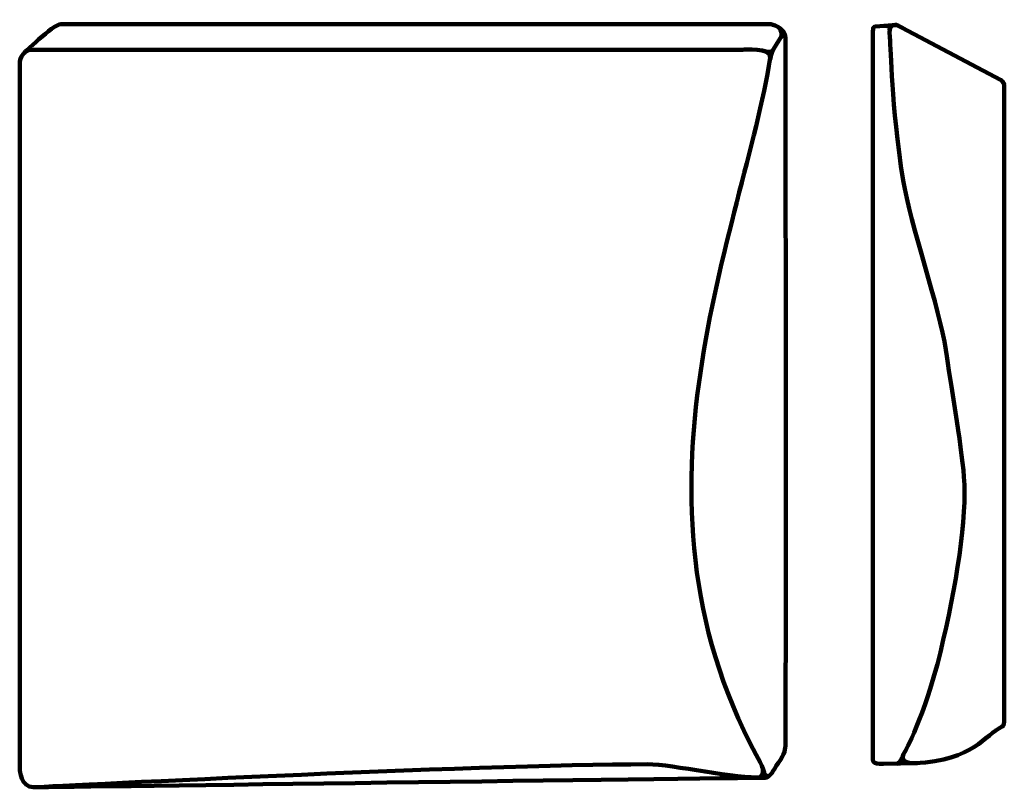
# Model space of a CAD drawing. Extents: x 311 to 1679, y -1842 to -776.
import ezdxf

# ---------------------------------------------------------------- set-up
doc = ezdxf.new("R2010")
doc.units = 0
doc.header["$MEASUREMENT"] = 0
doc.layers.add('Lag 1', color=7, linetype='Continuous', lineweight=0)

msp = doc.modelspace()

# ---------------------------------------------------------------- linework, layer by layer
at = {"layer": 'Lag 1', "color": 250, "lineweight": 106, "true_color": 0x1d1d1b}
for points, knots in [([(1533.1, -784.9), (1533.1, -784.9), (1516, -775.6), (1519.5, -800.2), (1522.3, -820), (1521, -890), (1538.2, -998.9), (1547.6, -1058.1), (1589.4, -1178.3), (1597.4, -1234.2), (1603.8, -1279.2), (1618.7, -1362.8), (1622.7, -1411), (1627.3, -1465.9), (1611.9, -1564.2), (1589.9, -1654.5), (1567.9, -1744.7), (1540.2, -1793.7), (1540.2, -1793.7), (1540.2, -1793.7), (1529, -1809.9), (1554.4, -1808.7), (1636.7, -1805), (1650.8, -1769.4), (1675.9, -1757.9)], [0, 0, 0, 0, 1, 1, 1, 2, 2, 2, 3, 3, 3, 4, 4, 4, 5, 5, 5, 6, 6, 6, 7, 7, 7, 8, 8, 8, 8]), ([(330.3, -1842.2), (330.3, -1842.2), (1183, -1830.9), (1346.5, -1828.9), (1353.6, -1828.8), (1357.8, -1818.4), (1364.5, -1808.8), (1374.3, -1794.7), (1374.6, -1788.8), (1374.7, -1782.1), (1376, -1589.3), (1374.7, -800.7), (1374.7, -800.7), (1374.7, -785.6), (1353.9, -781.8), (1353.9, -781.8), (1353.9, -781.8), (368.7, -781.8), (368.7, -781.8), (357.6, -781.8), (315.6, -823.9), (315.6, -823.9)], [0, 0, 0, 0, 1, 1, 1, 2, 2, 2, 3, 3, 3, 4, 4, 4, 5, 5, 5, 6, 6, 6, 7, 7, 7, 7]), ([(1353.7, -824), (1353.7, -824), (1370.4, -797.1), (1370.4, -797.1), (1370.4, -797.1), (1372.7, -792.2), (1370.4, -790.1)], [0, 0, 0, 0, 1, 1, 1, 2, 2, 2, 2]), ([(1529, -782.7), (1529, -782.7), (1499.8, -785.1), (1499.8, -785.1), (1499.8, -785.1), (1496.8, -785), (1496.6, -788.1), (1496, -793.3), (1496, -804.2), (1496, -804.2), (1496, -804.2), (1496, -1785.6), (1496, -1785.6), (1496, -1785.6), (1496, -1793.2), (1496.3, -1800.8), (1496.5, -1805.1), (1493.9, -1810.2), (1510.9, -1809.8), (1510.9, -1809.8), (1558.3, -1808.7), (1558.3, -1808.7)], [0, 0, 0, 0, 1, 1, 1, 2, 2, 2, 3, 3, 3, 4, 4, 4, 5, 5, 5, 6, 6, 6, 7, 7, 7, 7]), ([(1529, -782.7), (1529, -782.7), (1673.6, -859), (1673.6, -859), (1673.6, -859), (1678.3, -862.2), (1678.3, -865.9), (1678.3, -865.9), (1678.3, -1017.4), (1678.3, -1017.4), (1678.3, -1017.4), (1678.3, -1593.3), (1678.3, -1593.3), (1678.3, -1593.3), (1678.3, -1750.5), (1678.3, -1750.5), (1678.3, -1750.5), (1678.7, -1756.6), (1675.9, -1757.9)], [0, 0, 0, 0, 1, 1, 1, 2, 2, 2, 3, 3, 3, 4, 4, 4, 5, 5, 5, 6, 6, 6, 6]), ([(1334.3, -1797.1), (1341.3, -1810.2), (1350.2, -1827.4), (1342.7, -1828.1), (1307.9, -1831.2), (1218.4, -1810.2), (1183.2, -1810.2), (946.1, -1810.2), (330.3, -1842.2), (330.3, -1842.2), (313.3, -1842.2), (311.4, -1817.7), (311.4, -1817.7), (311.4, -1817.7), (311.4, -836.2), (311.4, -836.2), (311.4, -836.2), (311.4, -817.4), (330.3, -817.4), (330.3, -817.4), (1315.5, -817.4), (1315.5, -817.4), (1315.5, -817.4), (1356, -813.6), (1353.6, -828.5), (1315.7, -1065.7), (1139.3, -1436.1), (1334.3, -1797.1)], [0, 0, 0, 0, 1, 1, 1, 2, 2, 2, 3, 3, 3, 4, 4, 4, 5, 5, 5, 6, 6, 6, 7, 7, 7, 8, 8, 8, 9, 9, 9, 9]), ([(1344.4, -818.9), (1344.4, -818.9), (1354.2, -823.1), (1358.1, -816.9), (1358.1, -816.9), (1354.4, -824.4), (1352.7, -834.1)], [0, 0, 0, 0, 1, 1, 1, 2, 2, 2, 2])]:
    msp.add_open_spline(points, degree=3, knots=knots, dxfattribs=at)
for points in [[(1364.5, -785.7), (1364.5, -785.7), (1372.7, -793.3), (1368.2, -800.7)], [(1511.4, -784.3), (1511.4, -784.3), (1521.8, -782.7), (1519.3, -790.1)], [(1525.9, -783.2), (1525.9, -783.2), (1528.5, -781.3), (1537.4, -787.1)], [(1370.4, -797.1), (1370.4, -797.1), (1374.7, -794.9), (1374.7, -800.7)], [(1538.5, -1797), (1538.5, -1797), (1534.9, -1808.8), (1529, -1809.4)], [(1342.7, -1814.1), (1342.7, -1814.1), (1347.4, -1830.5), (1332.9, -1829.1)], [(1289.6, -1824.6), (1289.6, -1824.6), (1313, -1829.3), (1289.6, -1829.2)], [(1345.3, -1822.1), (1345.3, -1822.1), (1346.8, -1827.2), (1351.3, -1827.1)], [(435, -1837.6), (435, -1837.6), (430.4, -1839.5), (434.6, -1840.8)]]:
    msp.add_open_spline(points, degree=3, dxfattribs=at)

doc.saveas('drawing.dxf')
